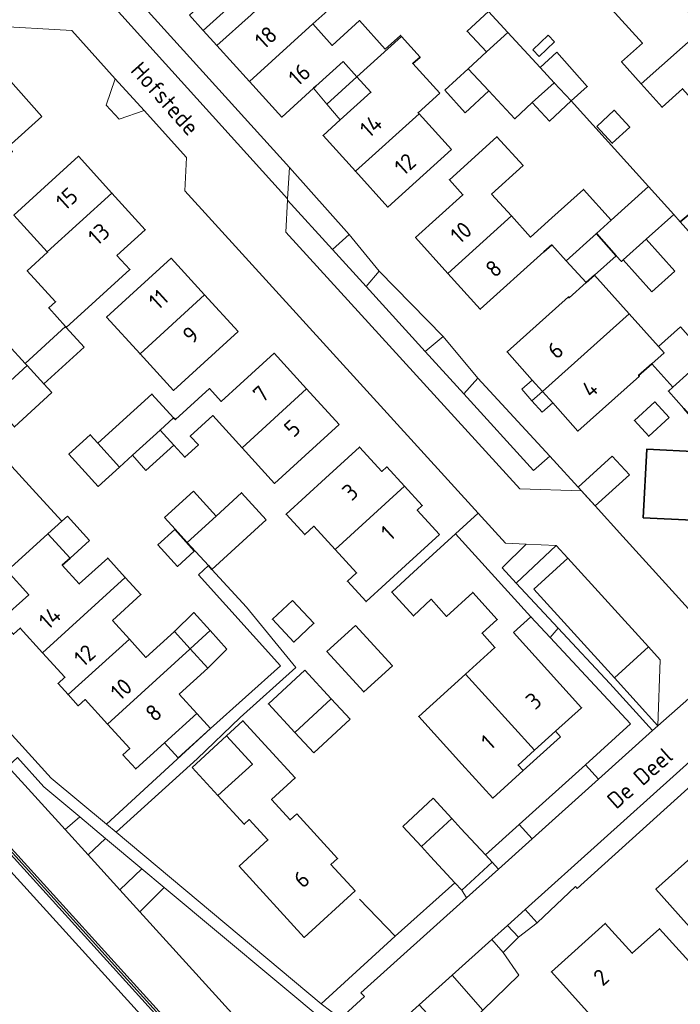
# Model space of a CAD drawing. Header units: metres. Extents: x 178952 to 185583, y 415201 to 419317.
# Tile 50 of 165: x 181873 to 181945, y 417033 to 417140. Entities that reach past the tile are written whole.
import ezdxf
from ezdxf.enums import TextEntityAlignment as Align

# ---------------------------------------------------------------- set-up
doc = ezdxf.new("R2010")
doc.units = ezdxf.units.M
for name, color, linetype, lineweight in [('B-XX-GR-BEPLANTING_CULTUUR_BODEMBEDEKKER-GV', 253, 'Continuous', 18), ('B-XX-GR-BEPLANTING_CULTUUR_HEESTERS-GV', 253, 'Continuous', 18), ('B-XX-GR-BEPLANTING_CULTUUR_ROOS-GV', 253, 'Continuous', 18), ('B-XX-GR-HAAG-G', 253, 'GR-HAAG1', 13), ('B-XX-GR-HAAG-GV', 253, 'Continuous', 13), ('B-XX-IE-TERREINAFSCHEIDING_KUNSTMATIG_HEKWERK-G', 253, 'IE-TERREINAFSCHEIDING-KUNSTMATIG', 18), ('B-XX-OG-BEBOUWING-GV', 252, 'Continuous', 35), ('B-XX-OG-BEBOUWING-T18', 252, 'Continuous', 18), ('B-XX-OG-BEBOUWING_OVERBOUWING-GV', 252, 'Continuous', 18), ('B-XX-OG-BEBOUWING_SCHUUR-GV', 252, 'Continuous', 35), ('B-XX-OG-TERREIN_ERF-GV', 253, 'Continuous', 18), ('B-XX-OG-TERREIN_ONBEGROEID-GV', 253, 'Continuous', 18), ('B-XX-OG-TOPOGRAFIE-T18', 253, 'Continuous', 18), ('B-XX-VH-GOOT-G', 253, 'Continuous', 18), ('B-XX-VH-VERHARDING_ASFALT-GV', 251, 'Continuous', 18), ('B-XX-VH-VERHARDING_BEDRIJFSVLOERPLAAT-GV', 251, 'Continuous', 18), ('B-XX-VH-VERHARDING_BETONSTRAATSTEEN-GV', 251, 'Continuous', 18), ('B-XX-VH-VERHARDING_TEGEL-GV', 251, 'Continuous', 18)]:
    doc.layers.add(name, color=color, linetype=linetype, lineweight=lineweight)
doc.styles.add('NLCS-ISO-M-T18', font='NLCS-ISO.ttf', dxfattribs={"height": 1.8})
doc.linetypes.add('GR-HAAG1', pattern='A,6,[176,NLCS.SHX,S=0.125,R=0,X=0,Y=0],-2', length=8)
doc.linetypes.add('IE-TERREINAFSCHEIDING-KUNSTMATIG', pattern='A,4,[82,NLCS.SHX,S=0.75,R=90,X=0,Y=0],4,-2', length=10)

msp = doc.modelspace()

# ---------------------------------------------------------------- linework, layer by layer
at = {"layer": 'B-XX-GR-BEPLANTING_CULTUUR_BODEMBEDEKKER-GV'}
for points in [[(181876.02, 417056.582), (181873.133, 417059.77), (181872.093, 417058.79), (181878.318, 417051.943), (181879.922, 417053.326)], [(181882.728, 417050.984), (181880.825, 417049.185), (181884.283, 417045.382), (181886.682, 417047.684)], [(181922.013, 417044.501), (181921.51, 417045.342), (181920.753, 417046.159), (181914.248, 417040.348), (181906.211, 417032.989), (181908.297, 417031.369), (181910.902, 417033.767), (181910.517, 417034.158)]]:
    msp.add_lwpolyline(points, close=True, dxfattribs=at)
at = {"layer": 'B-XX-GR-BEPLANTING_CULTUUR_HEESTERS-GV'}
for points in [[(181902.758, 417123.984), (181902.544, 417120.577), (181902.537, 417120.439), (181907.429, 417115.064), (181909.233, 417116.697)], [(181923.262, 417101.051), (181921.736, 417099.348), (181929.321, 417091.016), (181931.091, 417092.592)], [(181943.089, 417070.42), (181941.826, 417071.811), (181938.125, 417068.449), (181942.844, 417063.243)], [(181929.712, 417041.782), (181928.403, 417043.238), (181926.467, 417041.499), (181927.676, 417040.234)], [(181925.998, 417038.555), (181924.76, 417039.965), (181920.445, 417036.089), (181923.776, 417032.292), (181927.717, 417036.109)]]:
    msp.add_lwpolyline(points, close=True, dxfattribs=at)
at = {"layer": 'B-XX-GR-BEPLANTING_CULTUUR_ROOS-GV'}
for points in [[(181889.117, 417045.652), (181886.473, 417042.973), (181896.85, 417031.559)], [(181905.651, 417029.571), (181906.496, 417029.98), (181907.283, 417030.491), (181889.117, 417045.652)]]:
    msp.add_lwpolyline(points, dxfattribs=at)
at = {"layer": 'B-XX-GR-HAAG-G', "ltscale": 0.2, "flags": 128}
msp.add_lwpolyline([(181914.248, 417040.348), (181910.364, 417044.35)], dxfattribs=at)
at = {"layer": 'B-XX-GR-HAAG-GV'}
for points in [[(181912.524, 417112.724), (181911.093, 417111.04), (181917.517, 417103.983), (181919.461, 417105.595)], [(181931.79, 417082.859), (181928.525, 417082.997), (181925.912, 417080.414), (181927.413, 417078.756)], [(181929.353, 417078.106), (181933.054, 417081.468), (181931.79, 417082.859), (181927.413, 417078.756), (181931.989, 417073.869), (181937.622, 417067.855), (181942.251, 417062.709), (181942.844, 417063.243), (181938.125, 417068.449)], [(181942.251, 417062.709), (181937.622, 417067.855), (181931.989, 417073.869), (181931.108, 417072.856), (181939.872, 417063.439), (181934.982, 417058.994), (181936.386, 417057.433)]]:
    msp.add_lwpolyline(points, close=True, dxfattribs=at)
at = {"layer": 'B-XX-IE-TERREINAFSCHEIDING_KUNSTMATIG_HEKWERK-G', "ltscale": 0.1, "flags": 128}
for points in [[(181933.397, 417131.232), (181941.834, 417121.921)], [(181944.565, 417118.879), (181945.277, 417118.086)]]:
    msp.add_lwpolyline(points, dxfattribs=at)
at = {"layer": 'B-XX-OG-BEBOUWING-GV'}
for points in [[(181950.213, 417145.312), (181949.178, 417146.466), (181950.198, 417147.381), (181947.405, 417150.497), (181937.425, 417141.624), (181941.155, 417137.53), (181938.894, 417135.485), (181941.042, 417133.085), (181947.76, 417139.084), (181945.762, 417141.321)], [(181906.913, 417141.097), (181904.471, 417143.776), (181905.056, 417144.309), (181903.212, 417146.332), (181902.609, 417145.783), (181901.859, 417146.606), (181897.662, 417142.807), (181899.159, 417141.153), (181898.56, 417140.612), (181894.855, 417137.256), (181898.377, 417133.367), (181905.282, 417139.61)], [(181958.104, 417136.581), (181957.739, 417136.992), (181958.727, 417137.868), (181955.708, 417141.272), (181954.649, 417140.332), (181954.211, 417140.822), (181949.758, 417136.846), (181947.76, 417139.084), (181941.042, 417133.085), (181943.305, 417130.557), (181945.54, 417132.558), (181949.093, 417128.588)], [(181908.575, 417135.526), (181910.088, 417133.853), (181914.941, 417138.241), (181914.822, 417138.373), (181913.175, 417136.879), (181910.369, 417139.973), (181907.393, 417137.275), (181905.282, 417139.61), (181898.377, 417133.367), (181901.899, 417129.478), (181905.358, 417132.611), (181905.605, 417132.835)], [(181919.094, 417132.072), (181916.169, 417135.294), (181916.963, 417136.015), (181914.941, 417138.241), (181910.088, 417133.853), (181911.602, 417132.179), (181908.276, 417129.172), (181906.407, 417127.482), (181909.931, 417123.586), (181916.843, 417129.838), (181916.748, 417129.943)], [(181930.019, 417134.889), (181926.498, 417138.7), (181924.191, 417136.569), (181922.209, 417134.725), (181924.441, 417132.327), (181927.265, 417129.293), (181929.165, 417131.061), (181931.556, 417133.225)], [(181875.79, 417129.561), (181870.66, 417135.261), (181868.378, 417133.201), (181866.15, 417135.662), (181862.18, 417132.061), (181857.72, 417128.042), (181861.07, 417124.331), (181861.806, 417123.519), (181863.372, 417124.934), (181865.803, 417127.131), (181869.565, 417122.967), (181872.59, 417125.72), (181872.12, 417126.231)], [(181920.374, 417125.948), (181916.843, 417129.838), (181909.931, 417123.586), (181913.454, 417119.69)], [(181924.752, 417121.107), (181928.171, 417124.2), (181925.325, 417127.346), (181920.146, 417122.662), (181921.627, 417121.024), (181916.467, 417116.358), (181919.991, 417112.462), (181926.91, 417118.72)], [(181883.415, 417121.217), (181879.79, 417125.212), (181876.09, 417121.841), (181872.748, 417118.804), (181876.366, 417114.821)], [(181944.565, 417118.879), (181941.834, 417121.921), (181937.763, 417118.267), (181936.145, 417116.814), (181938.315, 417114.397), (181938.876, 417113.772), (181939.06, 417113.937), (181941.573, 417116.193)], [(181883.967, 417114.433), (181887.04, 417117.222), (181883.415, 417121.217), (181876.366, 417114.821), (181876.413, 417114.77), (181874.205, 417112.76), (181877.28, 417109.381), (181876.535, 417108.703), (181878.375, 417106.681), (181878.453, 417106.595), (181881.675, 417109.518), (181885.378, 417112.878)], [(181931.29, 417115.592), (181932.865, 417113.851), (181936.145, 417116.814), (181937.763, 417118.267), (181934.734, 417121.616), (181931.289, 417118.501), (181928.99, 417116.421), (181926.91, 417118.72), (181919.991, 417112.462), (181923.514, 417108.566), (181930.437, 417114.821)], [(181893.51, 417110.125), (181889.87, 417114.111), (181886.18, 417110.742), (181882.847, 417107.696), (181886.488, 417103.712)], [(181939.73, 417108.053), (181935.947, 417112.284), (181935.026, 417111.462), (181933.194, 417109.827), (181933.121, 417109.909), (181926.424, 417103.932), (181929.16, 417100.866), (181930.276, 417099.616)], [(181897.15, 417106.14), (181893.51, 417110.125), (181886.488, 417103.712), (181890.124, 417099.732), (181893.45, 417102.771)], [(181940.825, 417101.277), (181940.751, 417101.359), (181942.178, 417102.632), (181943.512, 417103.823), (181942.91, 417104.496), (181939.73, 417108.053), (181930.276, 417099.616), (181931.392, 417098.366), (181934.128, 417095.3)], [(181880.405, 417104.45), (181878.453, 417106.595), (181878.375, 417106.681), (181873.976, 417102.678), (181874.182, 417102.451), (181876.006, 417100.447)], [(181870.1, 417098.717), (181874.182, 417102.451), (181873.976, 417102.678), (181872.136, 417104.7), (181871.48, 417105.42), (181871.463, 417105.404), (181869.99, 417104.057), (181867.39, 417101.679)], [(181904.61, 417099.901), (181901.07, 417103.782), (181897.37, 417100.422), (181895.3, 417098.536), (181894.032, 417099.927), (181890.328, 417096.551), (181890.135, 417096.762), (181888.665, 417095.422), (181890.153, 417093.79), (181891.358, 417092.467), (181892.828, 417093.807), (181891.95, 417094.771), (181894.392, 417096.997), (181897.585, 417093.493)], [(181876.877, 417099.49), (181876.006, 417100.447), (181874.182, 417102.451), (181870.1, 417098.717), (181872.802, 417095.763)], [(181888.665, 417095.422), (181890.135, 417096.762), (181887.77, 417099.335), (181881.889, 417093.983), (181884.246, 417091.393), (181885.658, 417092.68)], [(181908.15, 417096.021), (181904.61, 417099.901), (181897.585, 417093.493), (181901.117, 417089.615), (181904.45, 417092.651)], [(181915.275, 417089.307), (181913.35, 417091.411), (181912.8, 417090.911), (181910.37, 417093.572), (181906.68, 417090.19), (181902.383, 417086.258), (181904.406, 417084.047), (181905.401, 417084.957), (181907.733, 417082.408)], [(181952.373, 417089.277), (181947.164, 417089.535), (181947.338, 417093.04), (181941.625, 417093.328), (181941.249, 417085.869), (181946.61, 417085.599), (181946.393, 417081.309), (181951.957, 417081.029)], [(181876.443, 417084.122), (181877.953, 417085.492), (181875.525, 417088.167), (181872.535, 417091.462), (181869.645, 417088.839), (181862.615, 417082.377), (181866.17, 417078.462), (181870.17, 417082.092), (181871.999, 417080.083)], [(181900.225, 417085.656), (181897.506, 417088.59), (181894.756, 417086.064), (181891.614, 417083.178), (181893.913, 417080.677), (181894.31, 417080.246)], [(181919.07, 417084.05), (181916.65, 417086.702), (181917.2, 417087.202), (181915.275, 417089.307), (181907.733, 417082.408), (181910.054, 417079.871), (181909.059, 417078.961), (181911.083, 417076.749), (181915.38, 417080.681)], [(181884.876, 417079.386), (181882.964, 417081.489), (181879.861, 417078.667), (181878.014, 417080.699), (181878.858, 417081.465), (181876.443, 417084.122), (181871.999, 417080.083), (181874.36, 417077.49), (181871.3, 417074.741), (181872.69, 417073.191), (181873.44, 417073.862), (181875.87, 417071.191)], [(181927.12, 417073.372), (181929.02, 417075.1), (181920.82, 417084.121), (181917.12, 417080.752), (181915.822, 417079.555), (181913.879, 417077.787), (181916.25, 417075.195), (181918.15, 417076.999), (181919.837, 417075.147), (181922.688, 417077.744), (181925.357, 417074.815), (181923.703, 417073.308), (181925.109, 417071.764), (181921.909, 417068.87), (181929.425, 417060.585), (181931.7, 417062.642), (181934.53, 417065.2)], [(181883.475, 417074.679), (181886.584, 417077.507), (181884.876, 417079.386), (181875.87, 417071.191), (181878.3, 417068.521), (181877.55, 417067.852), (181878.65, 417066.631), (181885.325, 417072.645)], [(181909.922, 417074.166), (181906.814, 417071.327), (181910.834, 417066.926), (181913.942, 417069.765)], [(181891.887, 417071.583), (181891.933, 417071.626), (181890.218, 417073.511), (181887.109, 417070.683), (181885.325, 417072.645), (181878.65, 417066.631), (181879.75, 417065.41), (181880.5, 417066.082), (181882.93, 417063.417)], [(181890.736, 417066.695), (181893.846, 417069.523), (181891.933, 417071.626), (181891.887, 417071.583), (181882.93, 417063.417), (181885.36, 417060.752), (181884.62, 417060.071), (181886.02, 417058.54), (181889.145, 417061.388), (181892.657, 417064.582)], [(181921.909, 417068.87), (181916.811, 417064.246), (181921.51, 417059.06), (181924.87, 417055.361), (181928.18, 417058.362), (181927.63, 417058.962), (181929.425, 417060.585)], [(181903.55, 417053.672), (181902.81, 417052.991), (181900.79, 417055.212), (181903.37, 417057.571), (181900.49, 417060.701), (181897.676, 417063.777), (181895.907, 417062.155), (181898.711, 417059.073), (181894.96, 417055.642), (181897.82, 417052.522), (181898.37, 417053.032), (181900.4, 417050.82), (181897.27, 417047.942), (181904.36, 417040.212), (181909.88, 417045.261), (181907.25, 417048.142), (181907.99, 417048.811)], [(181921.41, 417052.061), (181920.406, 417053.158), (181917.106, 417050.109), (181918.11, 417049.011), (181920.753, 417046.159), (181921.51, 417045.342), (181924.81, 417048.391), (181924.077, 417049.183)], [(181946.933, 417036.817), (181950.803, 417032.518), (181955.504, 417027.295), (181956.057, 417026.681), (181956.062, 417026.685), (181958.931, 417029.268), (181959.027, 417029.354), (181956.152, 417032.549), (181954.325, 417034.578), (181951.87, 417037.306), (181953.335, 417038.627), (181955.24, 417040.345), (181947.112, 417049.475), (181942.63, 417045.442), (181945.97, 417041.721), (181948.641, 417038.76), (181948.719, 417038.822), (181948.916, 417038.604)], [(181947.495, 417029.558), (181950.803, 417032.518), (181946.933, 417036.817), (181943.03, 417041.152), (181940.047, 417038.478), (181937.12, 417041.729), (181931.259, 417036.452), (181939.702, 417027.061), (181943.724, 417030.674), (181945.96, 417028.185)]]:
    msp.add_lwpolyline(points, close=True, dxfattribs=at)
at = {"layer": 'B-XX-OG-BEBOUWING_OVERBOUWING-GV'}
for points in [[(181897.662, 417142.807), (181896.165, 417144.46), (181895.574, 417143.921), (181891.858, 417140.576), (181893.357, 417138.91)], [(181898.56, 417140.612), (181899.159, 417141.153), (181897.662, 417142.807), (181893.357, 417138.91), (181894.855, 417137.256)], [(181929.934, 417136.079), (181931.606, 417137.686), (181930.909, 417138.411), (181929.237, 417136.804)], [(181910.088, 417133.853), (181908.575, 417135.526), (181905.605, 417132.835), (181905.358, 417132.611), (181906.815, 417130.894)], [(181922.209, 417134.725), (181919.645, 417132.394), (181921.872, 417129.935), (181924.441, 417132.327)], [(181911.602, 417132.179), (181910.088, 417133.853), (181906.815, 417130.894), (181908.276, 417129.172)], [(181938.315, 417114.397), (181936.145, 417116.814), (181932.865, 417113.851), (181935.026, 417111.462), (181935.947, 417112.284)], [(181941.573, 417116.193), (181939.06, 417113.937), (181942.182, 417110.459), (181944.695, 417112.715)], [(181948.031, 417103.585), (181945.293, 417106.635), (181942.91, 417104.496), (181943.512, 417103.823), (181942.178, 417102.632), (181944.472, 417100.098), (181948.177, 417103.423)], [(181929.16, 417100.866), (181928.027, 417099.854), (181929.142, 417098.604), (181930.276, 417099.616)], [(181930.276, 417099.616), (181929.142, 417098.604), (181930.258, 417097.354), (181931.392, 417098.366)], [(181890.153, 417093.79), (181888.665, 417095.422), (181885.658, 417092.68), (181887.105, 417091.012)], [(181939.743, 417090.538), (181937.871, 417092.588), (181934.171, 417089.199), (181934.523, 417088.811), (181934.802, 417088.504), (181936.021, 417087.16)], [(181894.756, 417086.064), (181892.281, 417088.777), (181889.129, 417085.902), (181890.292, 417084.627), (181891.614, 417083.178)], [(181878.566, 417086.052), (181877.953, 417085.492), (181876.443, 417084.122), (181878.858, 417081.465), (181880.989, 417083.386)], [(181907.296, 417066.155), (181903.345, 417062.492), (181905.388, 417060.289), (181909.339, 417063.952)], [(181894.152, 417062.938), (181892.657, 417064.582), (181889.145, 417061.388), (181890.641, 417059.745)], [(181898.711, 417059.073), (181895.907, 417062.155), (181892.149, 417058.709), (181894.96, 417055.642)], [(181932.24, 417062.041), (181931.7, 417062.642), (181929.425, 417060.585), (181927.63, 417058.962), (181928.18, 417058.362)], [(181917.106, 417050.109), (181920.406, 417053.158), (181918.39, 417055.345), (181915.089, 417052.286)]]:
    msp.add_lwpolyline(points, close=True, dxfattribs=at)
at = {"layer": 'B-XX-OG-BEBOUWING_SCHUUR-GV'}
for points in [[(181924.391, 417140.982), (181922.084, 417138.818), (181924.191, 417136.569), (181926.498, 417138.7)], [(181931.84, 417136.551), (181930.019, 417134.889), (181931.556, 417133.225), (181933.397, 417131.232), (181935.154, 417132.822)], [(181933.397, 417131.232), (181931.556, 417133.225), (181929.165, 417131.061), (181931.044, 417129.042)], [(181936.184, 417128.451), (181937.875, 417126.633), (181939.775, 417128.4), (181938.084, 417130.218)], [(181947.632, 417120.041), (181945.277, 417118.086), (181945.276, 417118.086), (181947.417, 417115.701), (181947.418, 417115.702), (181949.771, 417117.813)], [(181950.843, 417100.481), (181949.875, 417101.531), (181948.177, 417103.423), (181944.472, 417100.098), (181943.987, 417099.662), (181945.669, 417097.777), (181946.601, 417096.68)], [(181944.085, 417096.77), (181942.525, 417098.485), (181940.294, 417096.456), (181941.854, 417094.741)], [(181881.889, 417093.983), (181881.055, 417094.9), (181878.743, 417092.796), (181881.934, 417089.289), (181884.246, 417091.393)], [(181890.25, 417084.588), (181888.428, 417082.933), (181890.566, 417080.579), (181892.388, 417082.234)], [(181903.059, 417076.872), (181900.892, 417074.831), (181903.232, 417072.347), (181905.399, 417074.388)], [(181894.105, 417073.606), (181892.343, 417075.554), (181890.218, 417073.511), (181891.933, 417071.626)], [(181895.932, 417071.585), (181894.105, 417073.606), (181891.933, 417071.626), (181893.846, 417069.523)], [(181904.404, 417069.274), (181900.453, 417065.611), (181903.345, 417062.492), (181907.296, 417066.155)]]:
    msp.add_lwpolyline(points, close=True, dxfattribs=at)
at = {"layer": 'B-XX-OG-TERREIN_ERF-GV'}
for points in [[(181880.364, 417148.741), (181902.758, 417123.984), (181909.233, 417116.697), (181912.524, 417112.724), (181919.461, 417105.595), (181923.262, 417101.051), (181931.091, 417092.592), (181934.523, 417088.811), (181936.021, 417087.16), (181939.022, 417083.853), (181948.672, 417073.22)], [(181906.913, 417141.097), (181905.282, 417139.61), (181907.393, 417137.275), (181910.369, 417139.973), (181913.175, 417136.879), (181914.822, 417138.373), (181914.941, 417138.241), (181916.963, 417136.015), (181916.169, 417135.294), (181919.094, 417132.072), (181916.748, 417129.943), (181916.843, 417129.838), (181920.374, 417125.948), (181913.454, 417119.69), (181909.931, 417123.586), (181906.407, 417127.482), (181908.276, 417129.172), (181911.602, 417132.179), (181910.088, 417133.853), (181908.575, 417135.526), (181905.605, 417132.835), (181905.358, 417132.611), (181901.899, 417129.478), (181898.377, 417133.367), (181894.855, 417137.256), (181898.56, 417140.612)], [(181945.54, 417132.558), (181943.305, 417130.557), (181941.042, 417133.085), (181938.894, 417135.485), (181941.155, 417137.53), (181937.425, 417141.624)], [(181840.54, 417097.512), (181876.81, 417057.542), (181882.834, 417052.512), (181894.152, 417062.938), (181901.753, 417069.753), (181892.856, 417079.666), (181893.913, 417080.677), (181891.614, 417083.178), (181894.756, 417086.064), (181897.506, 417088.59), (181900.225, 417085.656), (181894.31, 417080.246), (181898.055, 417076.161), (181903.449, 417069.578), (181897.37, 417064.146), (181892.705, 417059.652), (181884.287, 417052.013), (181883.863, 417051.652), (181906.211, 417032.989), (181914.248, 417040.348), (181920.753, 417046.159), (181918.11, 417049.011), (181917.106, 417050.109), (181920.406, 417053.158), (181921.41, 417052.061), (181924.077, 417049.183), (181927.739, 417052.478), (181934.982, 417058.994), (181939.872, 417063.439), (181931.108, 417072.856), (181929.02, 417075.1), (181927.12, 417073.372), (181934.53, 417065.2), (181931.7, 417062.642), (181929.425, 417060.585), (181927.63, 417058.962), (181928.18, 417058.362), (181924.87, 417055.361), (181921.51, 417059.06), (181916.811, 417064.246), (181921.909, 417068.87), (181925.109, 417071.764), (181923.703, 417073.308), (181925.357, 417074.815), (181922.688, 417077.744), (181919.837, 417075.147), (181918.15, 417076.999), (181916.25, 417075.195), (181913.879, 417077.787), (181915.822, 417079.555), (181917.12, 417080.752), (181920.82, 417084.121), (181923.285, 417086.373), (181891.341, 417121.467), (181891.531, 417125.065), (181886.912, 417130.186), (181884.195, 417129.265), (181882.805, 417130.781), (181883.786, 417133.652), (181879.057, 417138.895), (181870.209, 417139.393)], [(181870.66, 417135.261), (181875.79, 417129.561), (181872.12, 417126.231)], [(181872.136, 417104.7), (181873.976, 417102.678), (181878.375, 417106.681), (181876.535, 417108.703), (181877.28, 417109.381), (181874.205, 417112.76), (181876.413, 417114.77), (181876.366, 417114.821), (181872.748, 417118.804), (181876.09, 417121.841), (181879.79, 417125.212), (181883.415, 417121.217), (181887.04, 417117.222), (181883.967, 417114.433), (181885.378, 417112.878), (181881.675, 417109.518), (181878.453, 417106.595), (181880.405, 417104.45), (181876.006, 417100.447), (181876.877, 417099.49), (181872.802, 417095.763)], [(181872.535, 417091.462), (181875.525, 417088.167), (181877.953, 417085.492), (181876.443, 417084.122), (181878.858, 417081.465), (181878.014, 417080.699), (181879.861, 417078.667), (181882.964, 417081.489), (181884.876, 417079.386), (181886.584, 417077.507), (181883.475, 417074.679), (181885.325, 417072.645), (181887.109, 417070.683), (181890.218, 417073.511), (181891.933, 417071.626), (181893.846, 417069.523), (181890.736, 417066.695), (181892.657, 417064.582), (181889.145, 417061.388), (181886.02, 417058.54), (181884.62, 417060.071), (181885.36, 417060.752), (181882.93, 417063.417), (181880.5, 417066.082), (181879.75, 417065.41), (181878.65, 417066.631), (181877.55, 417067.852), (181878.3, 417068.521), (181875.87, 417071.191), (181873.44, 417073.862), (181872.69, 417073.191)], [(181871.3, 417074.741), (181874.36, 417077.49), (181871.999, 417080.083)], [(181954.415, 417063.916), (181934.076, 417045.531), (181933.859, 417045.746), (181929.712, 417041.782), (181927.676, 417040.234), (181925.998, 417038.555), (181927.717, 417036.109), (181923.776, 417032.292)], [(181888.98, 417029.102), (181868.14, 417052.051)], [(181945.97, 417041.721), (181942.63, 417045.442), (181947.112, 417049.475)], [(181939.702, 417027.061), (181931.259, 417036.452), (181937.12, 417041.729), (181940.047, 417038.478), (181943.03, 417041.152), (181946.933, 417036.817)]]:
    msp.add_lwpolyline(points, dxfattribs=at)
for points in [[(181930.019, 417134.889), (181931.556, 417133.225), (181929.165, 417131.061), (181927.265, 417129.293), (181924.441, 417132.327), (181922.209, 417134.725), (181924.191, 417136.569), (181926.498, 417138.7)], [(181924.752, 417121.107), (181926.91, 417118.72), (181928.99, 417116.421), (181931.289, 417118.501), (181934.734, 417121.616), (181937.763, 417118.267), (181941.834, 417121.921), (181944.565, 417118.879), (181941.573, 417116.193), (181939.06, 417113.937), (181938.876, 417113.772), (181938.315, 417114.397), (181936.145, 417116.814), (181932.865, 417113.851), (181931.29, 417115.592), (181930.437, 417114.821), (181923.514, 417108.566), (181919.991, 417112.462), (181916.467, 417116.358), (181921.627, 417121.024), (181920.146, 417122.662), (181925.325, 417127.346), (181928.171, 417124.2)], [(181886.488, 417103.712), (181882.847, 417107.696), (181886.18, 417110.742), (181889.87, 417114.111), (181893.51, 417110.125), (181897.15, 417106.14), (181893.45, 417102.771), (181890.124, 417099.732)], [(181939.73, 417108.053), (181942.91, 417104.496), (181943.512, 417103.823), (181942.178, 417102.632), (181940.751, 417101.359), (181940.825, 417101.277), (181934.128, 417095.3), (181931.392, 417098.366), (181930.276, 417099.616), (181929.16, 417100.866), (181926.424, 417103.932), (181933.121, 417109.909), (181933.194, 417109.827), (181935.026, 417111.462), (181935.947, 417112.284)], [(181881.889, 417093.983), (181887.77, 417099.335), (181890.135, 417096.762), (181890.328, 417096.551), (181894.032, 417099.927), (181895.3, 417098.536), (181897.37, 417100.422), (181901.07, 417103.782), (181904.61, 417099.901), (181908.15, 417096.021), (181904.45, 417092.651), (181901.117, 417089.615), (181897.585, 417093.493), (181894.392, 417096.997), (181891.95, 417094.771), (181892.828, 417093.807), (181891.358, 417092.467), (181890.153, 417093.79), (181888.665, 417095.422), (181885.658, 417092.68), (181884.246, 417091.393)], [(181907.733, 417082.408), (181905.401, 417084.957), (181904.406, 417084.047), (181902.383, 417086.258), (181906.68, 417090.19), (181910.37, 417093.572), (181912.8, 417090.911), (181913.35, 417091.411), (181915.275, 417089.307), (181917.2, 417087.202), (181916.65, 417086.702), (181919.07, 417084.05), (181915.38, 417080.681), (181911.083, 417076.749), (181909.059, 417078.961), (181910.054, 417079.871)], [(181952.373, 417089.277), (181957.578, 417089.019), (181957.752, 417092.524), (181963.463, 417092.241), (181963.093, 417084.772), (181957.738, 417085.041), (181957.522, 417080.748), (181951.957, 417081.029), (181946.393, 417081.309), (181946.61, 417085.599), (181941.249, 417085.869), (181941.625, 417093.328), (181947.338, 417093.04), (181947.164, 417089.535)], [(181909.922, 417074.166), (181913.942, 417069.765), (181910.834, 417066.926), (181906.814, 417071.327)], [(181903.55, 417053.672), (181907.99, 417048.811), (181907.25, 417048.142), (181909.88, 417045.261), (181904.36, 417040.212), (181897.27, 417047.942), (181900.4, 417050.82), (181898.37, 417053.032), (181897.82, 417052.522), (181894.96, 417055.642), (181898.711, 417059.073), (181895.907, 417062.155), (181897.676, 417063.777), (181900.49, 417060.701), (181903.37, 417057.571), (181900.79, 417055.212), (181902.81, 417052.991)]]:
    msp.add_lwpolyline(points, close=True, dxfattribs=at)
at = {"layer": 'B-XX-OG-TERREIN_ONBEGROEID-GV'}
for points in [[(181912.524, 417112.724), (181911.093, 417111.04), (181917.517, 417103.983), (181919.461, 417105.595)], [(181931.79, 417082.859), (181928.525, 417082.997), (181925.912, 417080.414), (181927.413, 417078.756)], [(181938.125, 417068.449), (181929.353, 417078.106), (181933.054, 417081.468), (181931.79, 417082.859), (181927.413, 417078.756), (181931.989, 417073.869), (181937.622, 417067.855), (181942.251, 417062.709), (181942.844, 417063.243)], [(181942.251, 417062.709), (181937.622, 417067.855), (181931.989, 417073.869), (181931.108, 417072.856), (181939.872, 417063.439), (181934.982, 417058.994), (181936.386, 417057.433)]]:
    msp.add_lwpolyline(points, close=True, dxfattribs=at)
at = {"layer": 'B-XX-VH-GOOT-G'}
msp.add_lwpolyline([(181764.959, 417168.073), (181774.525, 417157.632), (181775.552, 417156.495), (181778.638, 417153.065), (181785.775, 417145.132), (181789.2, 417141.325), (181790.085, 417140.342), (181796.745, 417132.939), (181809.646, 417118.728), (181812.466, 417115.623), (181812.781, 417115.276), (181816.06, 417111.664), (181861.461, 417061.656), (181866.482, 417056.125), (181868.075, 417054.37), (181891.045, 417029.05), (181892.216, 417027.769)], dxfattribs=at)
at = {"layer": 'B-XX-VH-VERHARDING_ASFALT-GV'}
msp.add_lwpolyline([(181868.26, 417054.538), (181892.413, 417027.914), (181896.85, 417031.559), (181886.473, 417042.973), (181884.283, 417045.382), (181880.825, 417049.185), (181878.318, 417051.943), (181872.093, 417058.79)], dxfattribs=at)
at = {"layer": 'B-XX-VH-VERHARDING_BEDRIJFSVLOERPLAAT-GV'}
for points in [[(181883.786, 417133.652), (181882.805, 417130.781), (181884.195, 417129.265), (181886.912, 417130.186)], [(181909.233, 417116.697), (181907.429, 417115.064), (181911.093, 417111.04), (181912.524, 417112.724)], [(181919.461, 417105.595), (181917.517, 417103.983), (181921.736, 417099.348), (181923.262, 417101.051)], [(181925.493, 417047.632), (181924.81, 417048.391), (181921.51, 417045.342), (181922.013, 417044.501)]]:
    msp.add_lwpolyline(points, close=True, dxfattribs=at)
at = {"layer": 'B-XX-VH-VERHARDING_BETONSTRAATSTEEN-GV'}
for points in [[(181880.364, 417148.741), (181880.247, 417148.818), (181879.403, 417149.755), (181879.629, 417153.455), (181877.882, 417153.555), (181877.82, 417152.529), (181877.508, 417147.388), (181878.349, 417147.343), (181902.544, 417120.577), (181902.758, 417123.984)], [(181816.245, 417111.832), (181812.966, 417115.444), (181812.651, 417115.791), (181809.831, 417118.896), (181796.97, 417133.152), (181796.56, 417132.771), (181809.461, 417118.56), (181812.281, 417115.455), (181812.596, 417115.108), (181815.875, 417111.496), (181861.276, 417061.488), (181866.297, 417055.957), (181867.89, 417054.202), (181890.86, 417028.882), (181892.031, 417027.6), (181892.413, 417027.914), (181868.26, 417054.538), (181866.667, 417056.293), (181861.646, 417061.824)], [(181917.517, 417103.983), (181911.093, 417111.04), (181907.429, 417115.064), (181902.537, 417120.439), (181902.362, 417116.967), (181927.808, 417089.031), (181934.523, 417088.811), (181931.091, 417092.592), (181929.321, 417091.016), (181921.736, 417099.348)], [(181933.054, 417081.468), (181929.353, 417078.106), (181938.125, 417068.449), (181941.826, 417071.811)], [(181954.415, 417063.916), (181953.111, 417065.437), (181928.403, 417043.238), (181929.712, 417041.782), (181933.859, 417045.746), (181934.076, 417045.531)], [(181936.386, 417057.433), (181934.982, 417058.994), (181927.739, 417052.478), (181929.143, 417050.917)], [(181867.89, 417054.202), (181868.14, 417052.051), (181888.98, 417029.102), (181889.819, 417029.004), (181890.86, 417028.882)], [(181929.143, 417050.917), (181927.739, 417052.478), (181924.077, 417049.183), (181924.81, 417048.391), (181925.493, 417047.632)], [(181889.117, 417045.652), (181886.682, 417047.684), (181884.283, 417045.382), (181886.473, 417042.973)], [(181927.676, 417040.234), (181926.467, 417041.499), (181924.76, 417039.965), (181925.998, 417038.555)], [(181920.445, 417036.089), (181916.852, 417032.861), (181920.433, 417029.036), (181923.776, 417032.292)]]:
    msp.add_lwpolyline(points, close=True, dxfattribs=at)
for points in [[(181870.209, 417139.393), (181879.057, 417138.895), (181883.786, 417133.652), (181886.912, 417130.186), (181891.531, 417125.065), (181891.341, 417121.467), (181923.285, 417086.373), (181926.27, 417083.093), (181928.525, 417082.997), (181931.79, 417082.859), (181933.054, 417081.468), (181941.826, 417071.811), (181943.089, 417070.42), (181942.844, 417063.243), (181953.868, 417072.952), (181948.672, 417073.22), (181939.022, 417083.853), (181936.021, 417087.16), (181934.523, 417088.811), (181927.808, 417089.031), (181902.362, 417116.967), (181902.537, 417120.439), (181902.544, 417120.577), (181878.349, 417147.343)], [(181953.868, 417072.952), (181942.844, 417063.243), (181942.251, 417062.709), (181936.386, 417057.433), (181929.143, 417050.917), (181925.493, 417047.632), (181922.013, 417044.501), (181910.517, 417034.158), (181910.902, 417033.767), (181908.297, 417031.369)], [(181910.219, 417026.732), (181910.649, 417027.238), (181911.118, 417027.709), (181916.852, 417032.861), (181920.445, 417036.089), (181924.76, 417039.965), (181926.467, 417041.499), (181928.403, 417043.238), (181953.111, 417065.437)]]:
    msp.add_lwpolyline(points, dxfattribs=at)
at = {"layer": 'B-XX-VH-VERHARDING_TEGEL-GV'}
msp.add_lwpolyline([(181873.133, 417059.77), (181876.02, 417056.582), (181879.922, 417053.326), (181882.728, 417050.984), (181886.682, 417047.684), (181889.117, 417045.652), (181907.283, 417030.491), (181907.768, 417030.882), (181908.297, 417031.369), (181906.211, 417032.989), (181883.863, 417051.652), (181882.834, 417052.512), (181876.81, 417057.542), (181840.54, 417097.512)], dxfattribs=at)
for points in [[(181928.525, 417082.997), (181926.27, 417083.093), (181923.285, 417086.373), (181920.82, 417084.121), (181929.02, 417075.1), (181931.108, 417072.856), (181931.989, 417073.869), (181927.413, 417078.756), (181925.912, 417080.414)], [(181892.705, 417059.652), (181897.37, 417064.146), (181903.449, 417069.578), (181898.055, 417076.161), (181894.31, 417080.246), (181893.913, 417080.677), (181892.856, 417079.666), (181901.753, 417069.753), (181894.152, 417062.938), (181882.834, 417052.512), (181883.863, 417051.652), (181884.287, 417052.013)], [(181879.922, 417053.326), (181878.318, 417051.943), (181880.825, 417049.185), (181882.728, 417050.984)]]:
    msp.add_lwpolyline(points, close=True, dxfattribs=at)

# ---------------------------------------------------------------- texts
at = {"layer": 'B-XX-OG-BEBOUWING-T18', "style": 'NLCS-ISO-M-T18'}
for s, rotation, p in [('18', 42.2, (181900.182, 417138.152)), ('16', 42.2, (181903.832, 417134.104)), ('14', 42.2, (181911.619, 417128.511)), ('12', 42.2, (181915.333, 417124.35)), ('15', 42.2, (181878.512, 417120.594)), ('13', 42.2, (181882, 417116.75)), ('10', 42.1, (181921.422, 417116.917)), ('8', 42.1, (181924.966, 417112.999)), ('11', 42.4, (181888.477, 417109.63)), ('9', 42.4, (181891.992, 417105.781)), ('6', 41.8, (181931.689, 417104.114)), ('7', 42.3, (181899.635, 417099.346)), ('4', 41.8, (181935.431, 417099.922)), ('5', 42.3, (181903.042, 417095.612)), ('3', 42.5, (181909.346, 417088.687)), ('1', 42.5, (181913.436, 417084.215)), ('14', 42.2, (181876.677, 417074.986)), ('12', 42.2, (181880.454, 417070.891)), ('10', 42.2, (181884.441, 417067.216)), ('3', 42.1, (181929.322, 417065.951)), ('8', 42.3, (181887.958, 417064.656)), ('1', 42.1, (181924.343, 417061.45)), ('6', 42.5, (181904.055, 417046.536)), ('2', 42, (181936.665, 417035.869))]:
    msp.add_text(s, height=1.8, rotation=rotation, dxfattribs=at).set_placement(p, align=Align.MIDDLE_CENTER)
at = {"layer": 'B-XX-OG-TOPOGRAFIE-T18', "style": 'NLCS-ISO-M-T18'}
for s, rotation, p in [('Hofstede', 311.8, (181889.221, 417131.498)), ('De Deel', 41.6, (181940.888, 417057.558))]:
    msp.add_text(s, height=1.8, rotation=rotation, dxfattribs=at).set_placement(p, align=Align.MIDDLE_CENTER)

doc.saveas('drawing.dxf')
